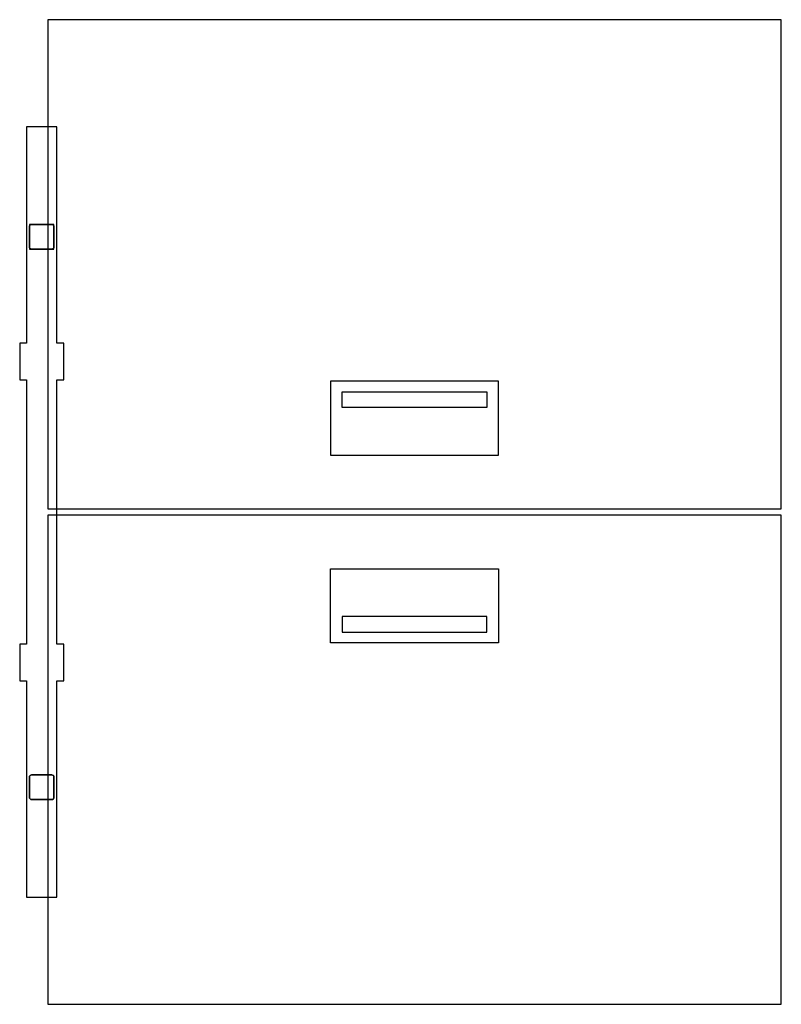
# Model space of a CAD drawing. Header units: inches. Extents: x -1.4 to 47.6, y -31.7 to 31.7.
import ezdxf

# ---------------------------------------------------------------- set-up
doc = ezdxf.new("R2010")
doc.units = ezdxf.units.IN
doc.layers.get('0').update_dxf_attribs({"true_color": 0xc2ced6})

msp = doc.modelspace()

# ---------------------------------------------------------------- linework, layer by layer
at = {"color": 18, "true_color": 0x000000}
for points in [[(0.394, 0.198), (47.638, 0.198), (47.638, 31.693), (0.394, 31.693), (0.394, 0.198)], [(-0.984, -10.866), (-0.984, -24.803), (0.984, -24.803), (0.984, -10.866), (1.417, -10.866), (1.417, -8.504), (0.984, -8.504), (0.984, 8.504), (1.417, 8.504), (1.417, 10.866), (0.984, 10.866), (0.984, 24.803), (-0.984, 24.803), (-0.984, 10.866), (-1.417, 10.866), (-1.417, 8.504), (-0.984, 8.504), (-0.984, -8.504), (-1.417, -8.504), (-1.417, -10.866), (-0.984, -10.866)], [(-0.791, 18.37), (-0.782, 18.421), (-0.751, 18.468), (-0.704, 18.498), (-0.654, 18.508), (0.654, 18.508), (0.704, 18.498), (0.751, 18.468), (0.782, 18.421), (0.791, 18.37), (0.791, 17.063), (0.782, 17.012), (0.751, 16.966), (0.704, 16.935), (0.654, 16.925), (-0.654, 16.925), (-0.704, 16.935), (-0.751, 16.966), (-0.782, 17.012), (-0.791, 17.063), (-0.791, 18.37)], [(-0.787, 18.366), (-0.787, 16.929), (0.787, 16.929), (0.787, 18.504), (-0.787, 18.504), (-0.787, 18.366)], [(18.602, 3.66), (29.429, 3.66), (29.429, 8.414), (18.602, 8.414), (18.602, 3.66)], [(19.351, 6.731), (19.351, 7.729), (28.681, 7.729), (28.681, 6.731), (19.351, 6.731)], [(0.394, -31.693), (47.638, -31.693), (47.638, -0.198), (0.394, -0.198), (0.394, -31.693)], [(18.602, -3.66), (29.429, -3.66), (29.429, -8.414), (18.602, -8.414), (18.602, -3.66)], [(19.351, -6.731), (19.351, -7.729), (28.681, -7.729), (28.681, -6.731), (19.351, -6.731)], [(-0.791, -17.063), (-0.782, -17.012), (-0.751, -16.966), (-0.704, -16.935), (-0.654, -16.925), (0.654, -16.925), (0.704, -16.935), (0.751, -16.966), (0.782, -17.012), (0.791, -17.063), (0.791, -18.37), (0.782, -18.421), (0.751, -18.468), (0.704, -18.498), (0.654, -18.508), (-0.654, -18.508), (-0.704, -18.498), (-0.751, -18.468), (-0.782, -18.421), (-0.791, -18.37), (-0.791, -17.063)], [(-0.791, -18.37), (-0.782, -18.421), (-0.751, -18.468), (-0.704, -18.498), (-0.654, -18.508), (0.654, -18.508), (0.704, -18.498), (0.751, -18.468), (0.782, -18.421), (0.791, -18.37), (0.791, -17.063), (0.782, -17.012), (0.751, -16.966), (0.704, -16.935), (0.654, -16.925), (-0.654, -16.925), (-0.704, -16.935), (-0.751, -16.966), (-0.782, -17.012), (-0.791, -17.063), (-0.791, -18.37)]]:
    msp.add_lwpolyline(points, close=True, dxfattribs=at)

doc.saveas('drawing.dxf')
